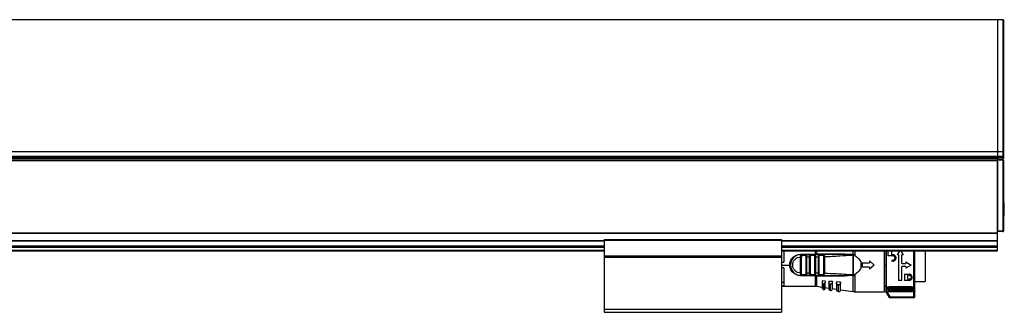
# Model space of a CAD drawing. Header units: millimetres. Extents: x -791 to 2460, y 405 to 804.
# Tile 14 of 14: x 2127 to 2460, y 570 to 669. Entities that reach past the tile are written whole.
import ezdxf

# ---------------------------------------------------------------- set-up
doc = ezdxf.new("R2010")
doc.units = ezdxf.units.MM

# ---------------------------------------------------------------- blocks, each defined once
blk = doc.blocks.new('Drawing View6')
at = {"color": 7, "linetype": 'Continuous', "lineweight": 25}
for p, q in [((37.45, 90.76), (-558.55, 90.76)), ((39.25, 90.76), (37.45, 90.76)), ((37.45, 90.76), (37.45, 46.34)), ((37.45, 90.76), (37.45, 46.34)), ((39.25, 90.76), (39.25, 46.34)), ((39.45, 90.56), (39.45, 46.49)), ((-558.55, 46.34), (37.45, 46.34)), ((-558.55, 44.78), (37.45, 44.78)), ((-558.55, 44.26), (37.45, 44.26)), ((37.45, 43.76), (-558.55, 43.76)), ((37.45, 46.34), (39.25, 46.34)), ((37.45, 46.34), (37.45, 44.78)), ((37.45, 46.34), (37.45, 44.78)), ((37.45, 44.78), (39.25, 44.78)), ((37.45, 44.78), (37.45, 44.26)), ((37.45, 44.26), (39.25, 44.26)), ((37.45, 44.26), (37.45, 43.84)), ((37.45, 44.26), (37.45, 44.26)), ((37.45, 44.26), (37.45, 43.76)), ((37.45, 43.76), (39.25, 43.76)), ((37.45, 43.51), (37.45, 43.76)), ((39.25, 43.56), (37.45, 43.56)), ((37.45, 43.36), (37.45, 43.51)), ((39.25, 43.36), (37.45, 43.36)), ((37.45, 43.36), (37.45, 19.46)), ((39.25, 46.34), (39.25, 44.78)), ((39.45, 44.78), (39.25, 44.78)), ((39.25, 44.78), (39.25, 44.26)), ((39.25, 44.26), (39.25, 43.76)), ((39.45, 44.26), (39.25, 44.26)), ((39.25, 43.56), (39.25, 43.36)), ((39.45, 43.36), (39.25, 43.36)), ((39.25, 43.36), (39.25, 19.46)), ((39.45, 46.49), (39.45, 44.78)), ((39.45, 44.78), (39.45, 44.26)), ((39.45, 44.26), (39.45, 43.96)), ((39.45, 43.36), (39.45, 19.46)), ((-558.55, 43.26), (37.45, 43.26)), ((37.45, 18.84), (37.45, 43.26)), ((39.7, 29.14), (39.45, 29.14)), ((39.7, 24.64), (39.7, 29.14)), ((39.45, 24.64), (39.7, 24.64)), ((-558.55, 18.84), (37.45, 18.84)), ((-558.55, 18.7), (37.45, 18.7)), ((39.25, 19.46), (37.45, 19.46)), ((39.25, 19.26), (37.45, 19.26)), ((37.45, 18.7), (37.45, 18.84)), ((37.45, 16.32), (37.45, 18.7)), ((39.45, 19.46), (39.25, 19.46)), ((39.25, 19.46), (39.25, 19.26)), ((-425.55, 16.32), (-95.55, 16.32)), ((-425.55, 16.17), (-95.55, 16.17)), ((-425.55, 14.46), (-95.55, 14.46)), ((-425.55, 14.26), (-95.55, 14.26)), ((-425.55, 14.06), (-95.55, 14.06)), ((-95.55, 16.57), (-95.55, 16.37)), ((-95.55, 16.57), (-35.55, 16.57)), ((-95.55, 16.37), (-95.55, 11.06)), ((-95.55, 16.37), (-35.55, 16.37)), ((-35.55, 16.57), (-35.55, 16.37)), ((-35.55, 16.37), (-35.55, 11.06)), ((-35.55, 16.32), (37.45, 16.32)), ((-35.55, 16.17), (37.45, 16.17)), ((-35.55, 14.46), (37.45, 14.46)), ((-35.55, 14.26), (37.45, 14.26)), ((-35.55, 14.06), (37.45, 14.06)), ((37.45, 16.17), (37.45, 16.32)), ((37.45, 14.46), (37.45, 16.17)), ((37.45, 14.26), (37.45, 14.46)), ((37.45, 14.06), (37.45, 14.26)), ((37.45, 12.96), (37.45, 14.06)), ((-425.55, 12.96), (-95.55, 12.96)), ((-425.55, 12.76), (-95.55, 12.76)), ((-95.55, 11.06), (-35.55, 11.06)), ((-95.55, 11.06), (-95.55, 10.86)), ((-95.55, 10.86), (-35.55, 10.86)), ((-95.55, 10.86), (-95.55, 10.66)), ((-95.55, 10.66), (-35.55, 10.66)), ((-95.55, 10.66), (-95.55, -6.94)), ((-35.55, 12.96), (37.45, 12.96)), ((-35.55, 12.76), (37.45, 12.76)), ((-35.55, 11.06), (-35.55, 10.86)), ((-35.55, 10.86), (-35.55, 10.66)), ((-35.55, 10.66), (-35.55, -6.94)), ((-34.82, 12.76), (-34.82, 9.01)), ((-29.13, 10.71), (-29.12, 10.93)), ((-29.13, 5.31), (-29.13, 10.71)), ((-29.12, 11.61), (-24.15, 11.61)), ((-29.12, 11.51), (-28.8, 11.51)), ((-28.9, 11.49), (-28.8, 11.51)), ((-28.73, 11.49), (-28.86, 11.5)), ((-28.84, 5.31), (-28.84, 10.71)), ((-27.43, 11.51), (-28.8, 11.51)), ((-27.63, 11.21), (-28.61, 11.21)), ((-27.43, 11.51), (-27.35, 11.48)), ((-27.43, 11.51), (-25.83, 11.51)), ((-27.4, 10.72), (-27.4, 5.3)), ((-27.12, 10.72), (-26.13, 10.73)), ((-27.12, 10.72), (-27.12, 5.3)), ((-26.13, 5.29), (-26.13, 10.73)), ((-25.84, 5.29), (-25.84, 10.73)), ((-25.83, 11.51), (-25.76, 11.49)), ((-24.39, 11.51), (-25.83, 11.51)), ((-24.6, 11.21), (-25.63, 11.21)), ((-24.39, 11.51), (-24.47, 11.49)), ((-24.12, 10.77), (-24.4, 10.77)), ((-24.4, 10.77), (-24.4, 5.26)), ((-24.39, 11.51), (-24.31, 11.48)), ((-24.15, 11.61), (-24.15, 12.76)), ((-24.12, 10.77), (-24.12, 5.26)), ((-23.73, 12.76), (-23.73, 11.61)), ((-14.06, 11.63), (-23.73, 11.61)), ((-23.13, 5.23), (-23.13, 10.79)), ((-22.89, 11.51), (-22.81, 11.49)), ((-21.31, 11.51), (-22.89, 11.51)), ((-22.84, 5.23), (-22.84, 10.79)), ((-21.54, 11.21), (-22.67, 11.21)), ((-21.4, 10.85), (-21.4, 5.17)), ((-21.12, 10.85), (-21.12, 5.17)), ((-11.52, 11.51), (-13.43, 11.51)), ((-11.6, 11.42), (-11.83, 11.37)), ((-11.6, 11.42), (-11.37, 11.5)), ((-11.38, 10.82), (-11.37, 11.5)), ((-11.38, 9.88), (-11.38, 10.82)), ((-11.37, 11.5), (-11.37, 12.76)), ((-11.32, 4.52), (-11.31, 11.5)), ((-10.8, 12.76), (-10.8, 11.25)), ((-0.82, -0.99), (-0.82, 12.76)), ((-0.37, 12.76), (-0.37, -0.94)), ((-0.27, 12.76), (-0.27, -1.06)), ((0.38, 12.76), (0.38, 11.12)), ((2.04, 11.12), (0.38, 11.12)), ((1.73, 11.48), (1.73, 12.76)), ((1.73, 11.48), (2.04, 11.48)), ((4.22, 12.66), (3.49, 11.39)), ((3.98, 11.39), (3.49, 11.39)), ((3.98, 11.39), (3.98, 2.83)), ((4.28, 12.76), (4.22, 12.66)), ((4.77, 12.76), (4.82, 12.66)), ((4.82, 12.66), (5.56, 11.39)), ((5.56, 11.39), (5.06, 11.39)), ((5.06, 8.55), (5.06, 11.39)), ((9.15, 12.56), (9.15, 12.76)), ((9.45, -0.76), (9.45, 12.76)), ((12.98, 12.76), (12.98, 2.46)), ((37.45, 12.76), (37.45, 12.96)), ((-35.55, 9.01), (-34.82, 9.01)), ((-35.55, 8.01), (-32.82, 8.01)), ((-34.82, 7.01), (-35.55, 7.01)), ((-34.82, 7.01), (-34.82, 0.93)), ((-11.39, 4.53), (-11.38, 9.88)), ((-8.82, 9.15), (-8.82, 6.87)), ((-8.32, 8.76), (-8.32, 7.26)), ((-8.32, 8.76), (-5.82, 8.76)), ((-5.82, 7.26), (-8.32, 7.26)), ((-5.82, 9.46), (-5.82, 8.76)), ((-5.82, 9.46), (-4.32, 8.01)), ((-4.32, 8.01), (-5.82, 6.56)), ((-5.82, 7.26), (-5.82, 6.56)), ((-0.82, 8.09), (-0.37, 8.09)), ((1.73, 9.68), (1.73, 9.32)), ((1.73, 9.68), (2.04, 9.68)), ((2.04, 9.32), (1.73, 9.32)), ((5.06, 8.55), (6.41, 8.55)), ((6.41, 7.47), (5.06, 7.47)), ((5.06, 2.83), (5.06, 7.47)), ((6.41, 9.05), (6.41, 8.55)), ((6.41, 9.05), (8.21, 8.01)), ((8.21, 8.01), (6.41, 6.98)), ((6.41, 7.47), (6.41, 6.98)), ((-29.12, 5.09), (-29.13, 5.31)), ((-28.8, 4.51), (-29.12, 4.51)), ((-28.9, 4.54), (-28.8, 4.51)), ((-28.86, 4.53), (-28.73, 4.53)), ((-28.8, 4.51), (-27.43, 4.51)), ((-28.61, 4.81), (-27.63, 4.81)), ((-25.83, 4.51), (-27.43, 4.51)), ((-26.13, 5.29), (-27.12, 5.3)), ((-25.83, 4.51), (-25.92, 4.54)), ((-25.83, 4.51), (-25.76, 4.53)), ((-25.83, 4.51), (-24.39, 4.51)), ((-25.63, 4.81), (-24.6, 4.81)), ((-24.12, 5.26), (-24.4, 5.26)), ((-24.15, 4.51), (-24.15, 4.41)), ((-24.15, 0.86), (-24.15, 4.41)), ((-23.73, 4.41), (-14.06, 4.39)), ((-23.73, 4.41), (-23.73, 0.83)), ((-22.89, 4.51), (-22.96, 4.54)), ((-22.81, 4.53), (-22.89, 4.51)), ((-22.89, 4.51), (-21.31, 4.51)), ((-22.67, 4.81), (-21.54, 4.81)), ((-21.31, 4.51), (-21.39, 4.53)), ((-11.6, 4.6), (-11.39, 4.53)), ((-11.37, 4.52), (-11.39, 4.53)), ((-11.37, -0.95), (-11.37, 4.52)), ((-11.32, 4.52), (-10.8, 4.77)), ((-10.8, 4.77), (-10.8, -0.99)), ((5.96, 4.9), (7.54, 4.9)), ((5.96, 4.9), (5.96, 2.83)), ((7.54, 4.54), (7.04, 4.54)), ((7.04, 3.19), (7.04, 4.54)), ((-34.82, 2.1), (-35.55, 2.1)), ((-35.55, 0.93), (-34.82, 0.93)), ((-35.55, 0.86), (-24.15, 0.86)), ((-23.73, 0.83), (-21.82, 0.56)), ((-20.82, 2.58), (-21.82, 2.65)), ((-21.82, 2.65), (-21.82, 2.16)), ((-21.82, 2.16), (-21.82, 0.2)), ((-21.48, 1.68), (-21.48, -0.2)), ((-21.28, -0.23), (-21.28, 1.66)), ((-20.82, 2.58), (-20.82, 2.24)), ((-20.82, 0.17), (-20.82, 2.24)), ((-20.82, 0.41), (-19.62, 0.24)), ((-18.42, 2.41), (-19.62, 2.49)), ((-19.62, 2.49), (-19.62, 2.11)), ((-19.62, 2.11), (-19.62, -0.03)), ((-19.19, 1.5), (-19.19, -0.53)), ((-18.92, 1.49), (-18.99, 1.49)), ((-18.99, -0.56), (-18.99, 1.49)), ((-18.42, 2.41), (-18.42, 2.22)), ((-18.42, -0.06), (-18.42, 2.22)), ((-18.42, 0.07), (-17.02, -0.13)), ((-15.62, 2.21), (-17.02, 2.31)), ((-17.02, 2.31), (-17.02, 2.04)), ((-17.02, 2.04), (-17.02, -0.32)), ((-16.51, 1.3), (-16.51, -0.92)), ((-16.22, 1.28), (-16.31, 1.28)), ((-16.31, -0.94), (-16.31, 1.28)), ((-15.62, 2.21), (-15.62, 2.19)), ((-15.62, -0.35), (-15.62, 2.19)), ((-0.82, 0.86), (-0.37, 0.86)), ((0, 0.25), (0, 0)), ((8.35, 0.67), (0.75, 0.67)), ((0.75, 0.67), (0.75, 0.4)), ((0.75, 0.4), (8.35, 0.4)), ((0.75, 0.13), (8.35, 0.13)), ((5.06, 2.83), (3.98, 2.83)), ((7.54, 2.83), (5.96, 2.83)), ((7.04, 3.19), (7.54, 3.19)), ((8.35, 0.4), (8.35, 0.67)), ((9.1, 0), (9.1, 0.25)), ((9.45, 2.46), (12.98, 2.46)), ((-21.48, -0.2), (-21.28, -0.23)), ((-19.19, -0.53), (-18.99, -0.56)), ((-16.51, -0.92), (-16.31, -0.94)), ((-15.62, -0.34), (-11.37, -0.95)), ((-10.8, -0.99), (-0.82, -0.99)), ((0.9, -2.9), (-0.37, -0.94)), ((-0.27, -1.06), (0.92, -2.9)), ((9.15, -1.03), (0.07, -1.03)), ((1.17, -2.73), (0.07, -1.03)), ((8.35, -0.45), (0.75, -0.45)), ((0.75, -0.48), (8.35, -0.48)), ((1.17, -2.73), (9.15, -2.73)), ((9.15, -3.03), (1.17, -3.03)), ((9.15, -2.73), (9.15, -1.03)), ((9.45, -2.73), (9.45, -0.76)), ((-95.55, -6.94), (-35.55, -6.94)), ((-95.55, -6.94), (-95.55, -7.94)), ((-95.55, -7.94), (-35.55, -7.94)), ((-35.55, -6.94), (-35.55, -7.94))]:
    blk.add_line(p, q, dxfattribs=at)
at = {"color": 7, "linetype": 'Continuous', "lineweight": 25, "flags": 128}
for points in [[(-27.43, 11.51), (-27.47, 11.51), (-27.51, 11.49), (-27.54, 11.46), (-27.57, 11.42), (-27.6, 11.38), (-27.62, 11.33), (-27.63, 11.27), (-27.63, 11.21)], [(-24.15, 4.41), (-26.94, 4.41), (-29.12, 4.41)], [(-27.43, 4.51), (-27.47, 4.52), (-27.51, 4.53), (-27.54, 4.56), (-27.57, 4.6), (-27.6, 4.64), (-27.62, 4.7), (-27.63, 4.75), (-27.63, 4.81)], [(-21.48, 1.68), (-21.37, 1.67), (-21.28, 1.66)], [(-19.19, 1.5), (-19.08, 1.49), (-18.99, 1.49)], [(-16.51, 1.3), (-16.39, 1.29), (-16.31, 1.28)], [(0.92, -2.9), (0.91, -2.9), (0.91, -2.9), (0.91, -2.9), (0.91, -2.9), (0.9, -2.9), (0.9, -2.9), (0.9, -2.9), (0.9, -2.9)], [(1.15, -3.03), (1.15, -3.03), (1.15, -3.03), (1.16, -3.03), (1.16, -3.03), (1.16, -3.03), (1.16, -3.03), (1.16, -3.03), (1.17, -3.03)], [(1.17, -2.73), (1.17, -2.79), (1.17, -2.85), (1.17, -2.9), (1.17, -2.95), (1.17, -2.98), (1.17, -3.01), (1.17, -3.03), (1.17, -3.03)], [(9.15, -3.03), (9.15, -3.03), (9.15, -3.01), (9.15, -2.98), (9.15, -2.95), (9.15, -2.9), (9.15, -2.85), (9.15, -2.79), (9.15, -2.73)], [(9.15, -2.73), (9.21, -2.73), (9.26, -2.73), (9.32, -2.73), (9.36, -2.73), (9.4, -2.73), (9.43, -2.73), (9.44, -2.73), (9.45, -2.73)]]:
    blk.add_lwpolyline(points, dxfattribs=at)
at = {"color": 7, "linetype": 'Continuous', "lineweight": 25}
for centre, radius, start, end in [((39.25, 90.56), 0.2, 0, 90), ((39.27, 46.52), 0.182, 263.7467, 351.9403), ((39.25, 43.96), 0.2, 270, 0), ((39.25, 43.36), 0.2, 0, 90), ((39.25, 19.46), 0.2, 270, 0), ((-29.12, 8.01), 3.5, 90, 270.0008), ((-24.33, 11.25), 0.267, 101.8315, 188.2444), ((-184.76, 11.59), 160.61, 359.9707, 0.0061), ((-23.87, 11.6), 0.142, 322.5782, 5.7895), ((-21.27, 11.24), 0.273, 98.1945, 186.333), ((-24.33, 4.77), 0.267, 171.7558, 258.1683), ((-23.87, 4.42), 0.142, 354.2132, 37.4383), ((-24.15, -2.14), 3, 81.8101, 90), ((-21.42, 0.2), 0.4, 180, 261.8101), ((-21.22, 0.17), 0.4, 261.8101, 0), ((-19.12, -0.03), 0.5, 180, 261.8101), ((-18.92, -0.06), 0.5, 261.8101, 0), ((-16.42, -0.32), 0.6, 180, 261.8101), ((-16.22, -0.35), 0.6, 261.8101, 0), ((-10.8, 3.01), 4, 261.8101, 270), ((1.15, -2.73), 0.3, 212.9782, 269.9999), ((1.17, -2.73), 0.3, 212.9133, 269.9915), ((9.15, -2.73), 0.3, 270, 0)]:
    blk.add_arc(centre, radius, start, end, dxfattribs=at)
for points, knots in [([(-32.82, 8.01), (-32.81, 8.21), (-32.8, 8.65), (-32.6, 9.3), (-32.27, 9.95), (-31.8, 10.53), (-31.23, 11), (-30.55, 11.35), (-29.84, 11.57), (-29.35, 11.6), (-29.12, 11.61)], [0, 0, 0, 0, 0.101334, 0.22608, 0.35202, 0.481622, 0.616026, 0.747758, 0.882578, 1, 1, 1, 1]), ([(-29.13, 5.31), (-29.48, 5.35), (-30.19, 5.44), (-31.08, 6.06), (-31.68, 6.95), (-31.89, 8.01), (-31.68, 9.07), (-31.08, 9.96), (-30.19, 10.59), (-29.48, 10.67), (-29.13, 10.71)], [0, 0, 0, 0, 0.124999, 0.249999, 0.374999, 0.499999, 0.624999, 0.749999, 0.874999, 1, 1, 1, 1]), ([(-29.12, 10.93), (-29.12, 11.01), (-29.12, 11.17), (-29.12, 11.36), (-29.12, 11.49), (-29.12, 11.5), (-29.12, 11.51)], [0, 0, 0, 0, 0.25, 0.5, 0.75, 1, 1, 1, 1]), ([(-29.12, 10.93), (-29.11, 11.01), (-29.1, 11.18), (-29.04, 11.37), (-28.98, 11.47), (-28.92, 11.48), (-28.9, 11.49)], [0, 0, 0, 0, 0.30834, 0.598648, 0.893132, 1, 1, 1, 1]), ([(-28.72, 11.49), (-28.77, 11.5), (-28.84, 11.51), (-28.89, 11.49), (-28.9, 11.49)], [0, 0, 0, 0, 0.815898, 1, 1, 1, 1]), ([(-28.61, 11.21), (-28.63, 11.21), (-28.67, 11.21), (-28.72, 11.18), (-28.76, 11.14), (-28.8, 11.05), (-28.83, 10.91), (-28.84, 10.78), (-28.84, 10.71)], [0, 0, 0, 0, 0.112373, 0.221659, 0.332716, 0.45018, 0.718525, 1, 1, 1, 1]), ([(-28.8, 11.51), (-28.78, 11.51), (-28.75, 11.51), (-28.73, 11.49), (-28.73, 11.49)], [0, 0, 0, 0, 0.998877, 1, 1, 1, 1]), ([(-28.73, 11.49), (-28.71, 11.47), (-28.66, 11.43), (-28.62, 11.33), (-28.61, 11.25), (-28.61, 11.21)], [0, 0, 0, 0, 0.333083, 0.666542, 1, 1, 1, 1]), ([(-27.63, 11.21), (-27.61, 11.21), (-27.58, 11.21), (-27.53, 11.18), (-27.49, 11.14), (-27.46, 11.09), (-27.43, 11.01), (-27.41, 10.89), (-27.4, 10.79), (-27.4, 10.72)], [0, 0, 0, 0, 0.099354, 0.203027, 0.318716, 0.435479, 0.573947, 0.71085, 1, 1, 1, 1]), ([(-27.34, 11.49), (-27.35, 11.49), (-27.4, 11.51), (-27.46, 11.5), (-27.51, 11.49)], [0, 0, 0, 0, 0.144601, 1, 1, 1, 1]), ([(-27.35, 11.48), (-27.32, 11.48), (-27.27, 11.47), (-27.21, 11.39), (-27.16, 11.26), (-27.13, 11.09), (-27.12, 10.89), (-27.12, 10.78), (-27.12, 10.72)], [0, 0, 0, 0, 0.13529, 0.285467, 0.437441, 0.703985, 0.848171, 1, 1, 1, 1]), ([(-26.13, 10.73), (-26.13, 10.79), (-26.13, 10.91), (-26.11, 11.07), (-26.09, 11.21), (-26.05, 11.36), (-25.97, 11.49), (-25.88, 11.5), (-25.83, 11.51)], [0, 0, 0, 0, 0.14169, 0.277601, 0.408198, 0.534002, 0.772538, 1, 1, 1, 1]), ([(-25.75, 11.49), (-25.8, 11.5), (-25.86, 11.51), (-25.91, 11.49), (-25.91, 11.49)], [0, 0, 0, 0, 0.869925, 1, 1, 1, 1]), ([(-25.84, 10.73), (-25.84, 10.8), (-25.84, 10.9), (-25.82, 11.02), (-25.8, 11.09), (-25.77, 11.14), (-25.73, 11.18), (-25.69, 11.21), (-25.65, 11.21), (-25.63, 11.21)], [0, 0, 0, 0, 0.295075, 0.42459, 0.547702, 0.658791, 0.767732, 0.879838, 1, 1, 1, 1]), ([(-25.76, 11.49), (-25.75, 11.49), (-25.73, 11.48), (-25.68, 11.43), (-25.64, 11.33), (-25.63, 11.25), (-25.63, 11.21)], [0, 0, 0, 0, 0.017874, 0.345249, 0.672625, 1, 1, 1, 1]), ([(-24.6, 11.21), (-24.58, 11.21), (-24.54, 11.21), (-24.5, 11.18), (-24.47, 11.15), (-24.43, 11.08), (-24.41, 10.95), (-24.4, 10.83), (-24.4, 10.77)], [0, 0, 0, 0, 0.122775, 0.23746, 0.349096, 0.463129, 0.713858, 1, 1, 1, 1]), ([(-24.31, 11.49), (-24.32, 11.49), (-24.37, 11.51), (-24.42, 11.5), (-24.47, 11.49)], [0, 0, 0, 0, 0.165001, 1, 1, 1, 1]), ([(-22.89, 11.51), (-23.17, 11.51), (-23.67, 11.51), (-24.17, 11.51), (-24.39, 11.51)], [0, 0, 0, 0, 0.559997, 1, 1, 1, 1]), ([(-24.31, 11.48), (-24.29, 11.48), (-24.25, 11.47), (-24.2, 11.4), (-24.17, 11.3), (-24.14, 11.19), (-24.12, 11.01), (-24.12, 10.86), (-24.12, 10.77)], [0, 0, 0, 0, 0.126674, 0.278477, 0.431358, 0.5752, 0.720141, 1, 1, 1, 1]), ([(-23.94, 11.61), (-23.98, 11.61), (-24.05, 11.61), (-24.12, 11.61), (-24.15, 11.61)], [0, 0, 0, 0, 0.560114, 1, 1, 1, 1]), ([(-24.12, 10.77), (-23.93, 10.77), (-23.6, 10.78), (-23.27, 10.79), (-23.13, 10.79)], [0, 0, 0, 0, 0.560004, 1, 1, 1, 1]), ([(-23.94, 11.61), (-23.9, 11.61), (-23.83, 11.61), (-23.76, 11.61), (-23.73, 11.61)], [0, 0, 0, 0, 0.560117, 1, 1, 1, 1]), ([(-14.09, 11.51), (-15.9, 11.51), (-19.12, 11.51), (-22.34, 11.51), (-23.75, 11.51)], [0, 0, 0, 0, 0.5599998, 1, 1, 1, 1]), ([(-23.13, 10.79), (-23.13, 10.84), (-23.13, 10.95), (-23.12, 11.13), (-23.1, 11.28), (-23.06, 11.4), (-23, 11.49), (-22.93, 11.5), (-22.89, 11.51)], [0, 0, 0, 0, 0.134982, 0.265146, 0.494363, 0.619351, 0.746571, 1, 1, 1, 1]), ([(-22.81, 11.49), (-22.85, 11.5), (-22.91, 11.51), (-22.96, 11.49), (-22.97, 11.49)], [0, 0, 0, 0, 0.799137, 1, 1, 1, 1]), ([(-22.81, 11.49), (-22.85, 11.5), (-22.91, 11.51), (-22.96, 11.49), (-22.96, 11.49)], [0, 0, 0, 0, 0.800865, 1, 1, 1, 1]), ([(-22.84, 10.79), (-22.84, 10.85), (-22.84, 10.94), (-22.82, 11.04), (-22.81, 11.1), (-22.78, 11.15), (-22.75, 11.18), (-22.72, 11.2), (-22.69, 11.21), (-22.67, 11.21)], [0, 0, 0, 0, 0.295894, 0.424155, 0.544762, 0.659263, 0.774158, 0.885451, 1, 1, 1, 1]), ([(-22.81, 11.49), (-22.81, 11.49), (-22.78, 11.48), (-22.73, 11.43), (-22.68, 11.33), (-22.67, 11.25), (-22.67, 11.21)], [0, 0, 0, 0, 0.014868, 0.343245, 0.671623, 1, 1, 1, 1]), ([(-21.54, 11.21), (-21.53, 11.21), (-21.51, 11.21), (-21.48, 11.19), (-21.45, 11.16), (-21.43, 11.1), (-21.41, 11), (-21.4, 10.9), (-21.4, 10.85)], [0, 0, 0, 0, 0.110259, 0.218199, 0.329076, 0.447757, 0.716355, 1, 1, 1, 1]), ([(-21.25, 11.49), (-21.26, 11.49), (-21.31, 11.51), (-21.36, 11.5), (-21.4, 11.49)], [0, 0, 0, 0, 0.228551, 1, 1, 1, 1]), ([(-21.31, 11.51), (-21.27, 11.5), (-21.2, 11.48), (-21.15, 11.34), (-21.13, 11.16), (-21.12, 11), (-21.12, 10.9), (-21.12, 10.85)], [0, 0, 0, 0, 0.263008, 0.508221, 0.728332, 0.860029, 1, 1, 1, 1]), ([(-14.09, 11.51), (-15.44, 11.51), (-17.84, 11.51), (-20.25, 11.51), (-21.31, 11.51)], [0, 0, 0, 0, 0.559932, 1, 1, 1, 1]), ([(-21.25, 11.49), (-21.26, 11.49), (-21.27, 11.5), (-21.28, 11.5), (-21.28, 11.5)], [0, 0, 0, 0, 0.934863, 1, 1, 1, 1]), ([(-21.12, 10.85), (-19.38, 10.92), (-16.28, 11.05), (-13.19, 11.28), (-11.83, 11.37)], [0, 0, 0, 0, 0.560093, 1, 1, 1, 1]), ([(-14.09, 11.51), (-14.09, 11.51), (-14.08, 11.52), (-14.07, 11.54), (-14.07, 11.58), (-14.06, 11.61), (-14.06, 11.63)], [0, 0, 0, 0, 0.244853, 0.499998, 0.755144, 1, 1, 1, 1]), ([(-11.83, 11.37), (-11.77, 11.4), (-11.7, 11.42), (-11.63, 11.45), (-11.61, 11.45), (-11.61, 11.45), (-11.61, 11.45), (-11.61, 11.46), (-11.61, 11.46), (-11.61, 11.46), (-11.61, 11.46), (-11.61, 11.46), (-11.61, 11.46), (-11.64, 11.47), (-11.69, 11.47), (-12.05, 11.49), (-12.85, 11.5), (-13.62, 11.51), (-14.09, 11.51)], [0, 0, 0, 0, 0.072157, 0.081596, 0.08493, 0.086841, 0.087467, 0.087719, 0.087949, 0.088176, 0.088418, 0.089009, 0.090829, 0.093648, 0.115525, 0.154698, 0.480346, 1, 1, 1, 1]), ([(-14.06, 11.63), (-13.43, 11.62), (-12.64, 11.62), (-11.83, 11.55), (-11.66, 11.49), (-11.62, 11.47), (-11.6, 11.45), (-11.6, 11.44), (-11.6, 11.44), (-11.6, 11.43), (-11.6, 11.42), (-11.6, 11.42)], [0, 0, 0, 0, 0.754394, 0.934167, 0.959291, 0.977139, 0.983758, 0.989302, 0.991883, 0.994463, 1, 1, 1, 1]), ([(-11.31, 11.5), (-11.32, 11.5), (-11.34, 11.51), (-11.36, 11.5), (-11.37, 11.5)], [0, 0, 0, 0, 0.499251, 1, 1, 1, 1]), ([(-10.8, 11.25), (-10.89, 11.31), (-11.06, 11.41), (-11.24, 11.47), (-11.31, 11.5)], [0, 0, 0, 0, 0.580293, 1, 1, 1, 1]), ([(-10.8, 11.25), (-10.4, 10.96), (-9.61, 10.4), (-9.08, 9.56), (-8.82, 9.15)], [0, 0, 0, 0, 0.503572, 1, 1, 1, 1]), ([(2.04, 9.32), (2.18, 9.33), (2.46, 9.36), (2.82, 9.61), (3.06, 9.96), (3.15, 10.38), (3.07, 10.81), (2.87, 11.12), (2.64, 11.3), (2.45, 11.4), (2.25, 11.46), (2.11, 11.47), (2.04, 11.48)], [0, 0, 0, 0, 0.121448, 0.244354, 0.365558, 0.490812, 0.619933, 0.749513, 0.814767, 0.878969, 0.93978, 1, 1, 1, 1]), ([(2.04, 9.68), (2.13, 9.69), (2.31, 9.71), (2.55, 9.86), (2.68, 10.05), (2.75, 10.23), (2.76, 10.36), (2.76, 10.51), (2.72, 10.66), (2.64, 10.8), (2.54, 10.92), (2.43, 11.01), (2.27, 11.09), (2.13, 11.11), (2.04, 11.12)], [0, 0, 0, 0, 0.1183603, 0.2362601, 0.3558014, 0.4209891, 0.489679, 0.5345885, 0.622748, 0.6959858, 0.7557941, 0.8218531, 0.8845413, 1, 1, 1, 1]), ([(-29.12, 4.41), (-29.33, 4.42), (-29.78, 4.44), (-30.46, 4.64), (-31.15, 4.97), (-31.75, 5.44), (-32.23, 6.01), (-32.57, 6.66), (-32.79, 7.34), (-32.81, 7.79), (-32.82, 8.01)], [0, 0, 0, 0, 0.105936, 0.231331, 0.368324, 0.504104, 0.63501, 0.76596, 0.888015, 1, 1, 1, 1]), ([(-8.82, 6.87), (-9.08, 6.46), (-9.61, 5.62), (-10.4, 5.06), (-10.8, 4.77)], [0, 0, 0, 0, 0.496428, 1, 1, 1, 1]), ([(-29.12, 5.09), (-29.12, 5.01), (-29.1, 4.85), (-29.04, 4.66), (-28.99, 4.55), (-28.92, 4.54), (-28.9, 4.54)], [0, 0, 0, 0, 0.293342, 0.58738, 0.895243, 1, 1, 1, 1]), ([(-28.9, 4.53), (-28.89, 4.53), (-28.84, 4.52), (-28.77, 4.53), (-28.72, 4.53)], [0, 0, 0, 0, 0.192539, 1, 1, 1, 1]), ([(-28.61, 4.81), (-28.63, 4.81), (-28.66, 4.81), (-28.71, 4.84), (-28.75, 4.88), (-28.79, 4.94), (-28.81, 5.01), (-28.84, 5.14), (-28.84, 5.24), (-28.84, 5.31)], [0, 0, 0, 0, 0.099989, 0.203683, 0.318888, 0.435526, 0.573947, 0.710846, 1, 1, 1, 1]), ([(-28.8, 4.51), (-28.78, 4.51), (-28.75, 4.51), (-28.73, 4.53), (-28.73, 4.53)], [0, 0, 0, 0, 0.999605, 1, 1, 1, 1]), ([(-28.73, 4.53), (-28.71, 4.55), (-28.66, 4.59), (-28.62, 4.69), (-28.61, 4.77), (-28.61, 4.81)], [0, 0, 0, 0, 0.333245, 0.666623, 1, 1, 1, 1]), ([(-27.4, 5.3), (-27.4, 5.24), (-27.41, 5.1), (-27.44, 4.96), (-27.49, 4.88), (-27.53, 4.84), (-27.58, 4.82), (-27.61, 4.81), (-27.63, 4.81)], [0, 0, 0, 0, 0.278321, 0.558898, 0.680363, 0.796838, 0.899765, 1, 1, 1, 1]), ([(-27.51, 4.53), (-27.46, 4.53), (-27.4, 4.52), (-27.35, 4.53), (-27.34, 4.53)], [0, 0, 0, 0, 0.856976, 1, 1, 1, 1]), ([(-27.12, 5.3), (-27.12, 5.24), (-27.12, 5.12), (-27.14, 4.95), (-27.16, 4.8), (-27.21, 4.65), (-27.28, 4.53), (-27.38, 4.52), (-27.43, 4.51)], [0, 0, 0, 0, 0.145822, 0.284615, 0.416852, 0.543081, 0.779024, 1, 1, 1, 1]), ([(-25.92, 4.54), (-25.94, 4.55), (-25.99, 4.56), (-26.04, 4.63), (-26.07, 4.72), (-26.1, 4.84), (-26.12, 4.97), (-26.13, 5.13), (-26.13, 5.24), (-26.13, 5.29)], [0, 0, 0, 0, 0.132591, 0.269055, 0.418401, 0.557289, 0.700241, 0.847683, 1, 1, 1, 1]), ([(-25.92, 4.53), (-25.91, 4.53), (-25.86, 4.52), (-25.8, 4.53), (-25.75, 4.53)], [0, 0, 0, 0, 0.160505, 1, 1, 1, 1]), ([(-25.63, 4.81), (-25.65, 4.81), (-25.69, 4.82), (-25.74, 4.84), (-25.77, 4.88), (-25.81, 4.96), (-25.84, 5.1), (-25.84, 5.23), (-25.84, 5.29)], [0, 0, 0, 0, 0.123295, 0.238521, 0.351471, 0.468274, 0.725917, 1, 1, 1, 1]), ([(-25.76, 4.53), (-25.75, 4.53), (-25.73, 4.54), (-25.68, 4.6), (-25.64, 4.69), (-25.63, 4.77), (-25.63, 4.81)], [0, 0, 0, 0, 0.0178738, 0.3452492, 0.6726246, 1, 1, 1, 1]), ([(-24.4, 5.26), (-24.4, 5.19), (-24.41, 5.1), (-24.42, 4.99), (-24.44, 4.93), (-24.47, 4.87), (-24.5, 4.84), (-24.54, 4.82), (-24.58, 4.81), (-24.6, 4.81)], [0, 0, 0, 0, 0.291769, 0.420361, 0.543013, 0.654961, 0.764917, 0.878281, 1, 1, 1, 1]), ([(-24.47, 4.53), (-24.42, 4.53), (-24.37, 4.52), (-24.32, 4.53), (-24.31, 4.53)], [0, 0, 0, 0, 0.834314, 1, 1, 1, 1]), ([(-24.12, 5.26), (-24.12, 5.2), (-24.12, 5.1), (-24.13, 4.96), (-24.14, 4.83), (-24.17, 4.72), (-24.2, 4.62), (-24.27, 4.53), (-24.34, 4.52), (-24.39, 4.51)], [0, 0, 0, 0, 0.131604, 0.2459, 0.368935, 0.491121, 0.620842, 0.749529, 1, 1, 1, 1]), ([(-24.39, 4.51), (-24.11, 4.51), (-23.61, 4.51), (-23.11, 4.51), (-22.89, 4.51)], [0, 0, 0, 0, 0.560006, 1, 1, 1, 1]), ([(-24.15, 4.41), (-24.11, 4.41), (-24.04, 4.41), (-23.97, 4.41), (-23.94, 4.41)], [0, 0, 0, 0, 0.559814, 1, 1, 1, 1]), ([(-23.13, 5.23), (-23.31, 5.24), (-23.64, 5.25), (-23.97, 5.25), (-24.12, 5.26)], [0, 0, 0, 0, 0.559996, 1, 1, 1, 1]), ([(-23.73, 4.41), (-23.77, 4.41), (-23.84, 4.41), (-23.91, 4.41), (-23.94, 4.41)], [0, 0, 0, 0, 0.559652, 1, 1, 1, 1]), ([(-22.96, 4.54), (-22.98, 4.55), (-23.02, 4.56), (-23.05, 4.62), (-23.09, 4.74), (-23.12, 4.9), (-23.13, 5.08), (-23.13, 5.18), (-23.13, 5.23)], [0, 0, 0, 0, 0.111591, 0.262169, 0.413459, 0.697556, 0.848548, 1, 1, 1, 1]), ([(-22.96, 4.53), (-22.96, 4.53), (-22.91, 4.52), (-22.85, 4.53), (-22.81, 4.53)], [0, 0, 0, 0, 0.199488, 1, 1, 1, 1]), ([(-22.67, 4.81), (-22.69, 4.81), (-22.73, 4.82), (-22.78, 4.86), (-22.82, 4.95), (-22.84, 5.08), (-22.84, 5.18), (-22.84, 5.23)], [0, 0, 0, 0, 0.147109, 0.304586, 0.487818, 0.738005, 1, 1, 1, 1]), ([(-22.67, 4.81), (-22.67, 4.77), (-22.68, 4.69), (-22.73, 4.6), (-22.78, 4.54), (-22.81, 4.53), (-22.81, 4.53)], [0, 0, 0, 0, 0.327628, 0.655256, 0.982884, 1, 1, 1, 1]), ([(-21.4, 5.17), (-21.4, 5.12), (-21.41, 5.01), (-21.43, 4.89), (-21.48, 4.82), (-21.52, 4.81), (-21.54, 4.81)], [0, 0, 0, 0, 0.306116, 0.590246, 0.796606, 1, 1, 1, 1]), ([(-21.39, 4.53), (-21.39, 4.53), (-21.43, 4.54), (-21.48, 4.6), (-21.53, 4.69), (-21.54, 4.77), (-21.54, 4.81)], [0, 0, 0, 0, 0.01734, 0.344893, 0.672447, 1, 1, 1, 1]), ([(-21.4, 4.53), (-21.36, 4.53), (-21.31, 4.52), (-21.26, 4.53), (-21.25, 4.53)], [0, 0, 0, 0, 0.795058, 1, 1, 1, 1]), ([(-21.31, 4.51), (-21.27, 4.52), (-21.22, 4.53), (-21.18, 4.62), (-21.15, 4.72), (-21.13, 4.85), (-21.12, 5.01), (-21.12, 5.11), (-21.12, 5.17)], [0, 0, 0, 0, 0.258167, 0.388446, 0.517746, 0.704301, 0.838742, 1, 1, 1, 1]), ([(-21.31, 4.51), (-19.96, 4.51), (-17.55, 4.51), (-15.15, 4.51), (-14.09, 4.51)], [0, 0, 0, 0, 0.560066, 1, 1, 1, 1]), ([(-11.83, 4.65), (-13.56, 4.77), (-16.66, 4.99), (-19.75, 5.11), (-21.12, 5.17)], [0, 0, 0, 0, 0.5599054, 1, 1, 1, 1]), ([(-11.66, 4.57), (-12.06, 4.55), (-12.87, 4.51), (-13.68, 4.51), (-14.09, 4.51)], [0, 0, 0, 0, 0.496967, 1, 1, 1, 1]), ([(-14.09, 4.51), (-14.09, 4.51), (-14.08, 4.51), (-14.07, 4.48), (-14.07, 4.44), (-14.06, 4.41), (-14.06, 4.39)], [0, 0, 0, 0, 0.274957, 0.561276, 0.785094, 1, 1, 1, 1]), ([(-14.09, 4.51), (-13.98, 4.51), (-13.78, 4.51), (-13.59, 4.51), (-13.51, 4.51)], [0, 0, 0, 0, 0.577417, 1, 1, 1, 1]), ([(-13.76, 4.51), (-13.82, 4.51), (-13.92, 4.51), (-14.03, 4.51), (-14.08, 4.5)], [0, 0, 0, 0, 0.499654, 1, 1, 1, 1]), ([(-11.6, 4.6), (-11.6, 4.6), (-11.6, 4.6), (-11.6, 4.59), (-11.6, 4.58), (-11.6, 4.57), (-11.62, 4.56), (-11.66, 4.52), (-11.77, 4.49), (-11.92, 4.47), (-12.03, 4.46), (-12.08, 4.45), (-12.09, 4.45), (-12.09, 4.45), (-12.09, 4.45), (-12.09, 4.45), (-12.09, 4.45), (-12.1, 4.45), (-12.32, 4.43), (-12.97, 4.4), (-13.63, 4.4), (-14.06, 4.39)], [0, 0, 0, 0, 0.003479, 0.006825, 0.010211, 0.013806, 0.022132, 0.032591, 0.082513, 0.16371, 0.205063, 0.216707, 0.219781, 0.220037, 0.220154, 0.220168, 0.220175, 0.220184, 0.226777, 0.484493, 1, 1, 1, 1]), ([(-11.83, 4.65), (-11.83, 4.65), (-11.83, 4.65), (-11.83, 4.65), (-11.83, 4.65), (-11.82, 4.65), (-11.8, 4.64), (-11.75, 4.63), (-11.7, 4.62), (-11.68, 4.61)], [0, 0, 0, 0, 0.000332, 0.002842, 0.009727, 0.035627, 0.135958, 0.53074, 1, 1, 1, 1]), ([(-11.6, 4.6), (-11.62, 4.61), (-11.64, 4.62), (-11.67, 4.62), (-11.68, 4.62), (-11.68, 4.62), (-11.68, 4.62), (-11.68, 4.61)], [0, 0, 0, 0, 0.680771, 0.872865, 0.940715, 0.970736, 1, 1, 1, 1]), ([(-11.62, 4.59), (-11.62, 4.59), (-11.62, 4.59), (-11.63, 4.6), (-11.65, 4.61), (-11.67, 4.61), (-11.68, 4.61)], [0, 0, 0, 0, 0.070853, 0.152897, 0.362347, 1, 1, 1, 1]), ([(-11.66, 4.57), (-11.65, 4.57), (-11.64, 4.57), (-11.63, 4.58), (-11.62, 4.58), (-11.62, 4.58), (-11.62, 4.59), (-11.62, 4.59), (-11.62, 4.59), (-11.62, 4.59)], [0, 0, 0, 0, 0.600738, 0.724107, 0.829483, 0.875084, 0.916857, 0.957207, 1, 1, 1, 1]), ([(-11.37, 4.52), (-11.36, 4.52), (-11.34, 4.52), (-11.33, 4.52), (-11.32, 4.52)], [0, 0, 0, 0, 0.5006004, 1, 1, 1, 1]), ([(7.54, 2.83), (7.66, 2.84), (7.9, 2.86), (8.24, 3.07), (8.49, 3.39), (8.6, 3.81), (8.54, 4.18), (8.41, 4.44), (8.27, 4.6), (8.11, 4.73), (7.93, 4.83), (7.74, 4.89), (7.6, 4.89), (7.54, 4.9)], [0, 0, 0, 0, 0.101914, 0.214829, 0.346939, 0.490821, 0.631706, 0.697116, 0.762183, 0.823721, 0.884692, 0.942289, 1, 1, 1, 1]), ([(7.54, 4.54), (7.58, 4.53), (7.67, 4.53), (7.83, 4.48), (8.02, 4.36), (8.17, 4.15), (8.23, 3.89), (8.19, 3.61), (8.06, 3.41), (7.91, 3.29), (7.79, 3.23), (7.67, 3.19), (7.58, 3.19), (7.54, 3.19)], [0, 0, 0, 0, 0.056584, 0.113199, 0.228949, 0.352882, 0.480242, 0.616196, 0.758031, 0.82278, 0.886406, 0.943414, 1, 1, 1, 1]), ([(-21.82, 2.16), (-21.82, 2.09), (-21.81, 1.96), (-21.72, 1.8), (-21.62, 1.72), (-21.54, 1.69), (-21.5, 1.68), (-21.48, 1.68)], [0, 0, 0, 0, 0.323921, 0.5874, 0.80379, 0.90123, 1, 1, 1, 1]), ([(-21.22, 1.66), (-21.23, 1.66), (-21.25, 1.66), (-21.27, 1.66), (-21.28, 1.66)], [0, 0, 0, 0, 0.559858, 1, 1, 1, 1]), ([(-21.22, 1.66), (-21.18, 1.67), (-21.07, 1.7), (-20.94, 1.82), (-20.84, 2.01), (-20.83, 2.16), (-20.82, 2.24)], [0, 0, 0, 0, 0.184907, 0.408721, 0.685994, 1, 1, 1, 1]), ([(-19.19, 1.5), (-19.22, 1.51), (-19.27, 1.51), (-19.37, 1.56), (-19.49, 1.66), (-19.6, 1.86), (-19.61, 2.02), (-19.62, 2.11)], [0, 0, 0, 0, 0.0973457, 0.1964766, 0.4058569, 0.6697142, 1, 1, 1, 1]), ([(-18.42, 2.22), (-18.43, 2.12), (-18.45, 1.94), (-18.56, 1.7), (-18.7, 1.57), (-18.83, 1.5), (-18.89, 1.49), (-18.92, 1.49)], [0, 0, 0, 0, 0.3058344, 0.5705648, 0.8013845, 0.9041312, 1, 1, 1, 1]), ([(-16.51, 1.3), (-16.54, 1.3), (-16.6, 1.31), (-16.72, 1.36), (-16.87, 1.49), (-17, 1.73), (-17.01, 1.93), (-17.02, 2.04)], [0, 0, 0, 0, 0.095969, 0.193666, 0.400239, 0.664134, 1, 1, 1, 1]), ([(-15.62, 2.19), (-15.63, 2.06), (-15.65, 1.82), (-15.81, 1.53), (-15.98, 1.37), (-16.12, 1.3), (-16.19, 1.29), (-16.22, 1.28)], [0, 0, 0, 0, 0.325933, 0.603464, 0.815321, 0.910517, 1, 1, 1, 1]), ([(0, 0.25), (0.01, 0.3), (0.03, 0.41), (0.21, 0.55), (0.46, 0.65), (0.65, 0.66), (0.75, 0.67)], [0, 0, 0, 0, 0.249186, 0.49919, 0.751586, 1, 1, 1, 1]), ([(0, 0), (0.01, 0.04), (0.02, 0.11), (0.11, 0.21), (0.21, 0.28), (0.35, 0.34), (0.53, 0.39), (0.67, 0.4), (0.75, 0.4)], [0, 0, 0, 0, 0.215373, 0.34906, 0.499747, 0.650815, 0.784688, 1, 1, 1, 1]), ([(0, 0), (0, -0.03), (0.01, -0.1), (0.06, -0.19), (0.13, -0.27), (0.23, -0.34), (0.35, -0.4), (0.48, -0.44), (0.61, -0.47), (0.71, -0.47), (0.75, -0.48)], [0, 0, 0, 0, 0.128896, 0.257701, 0.385944, 0.513088, 0.638581, 0.761863, 0.88245, 1, 1, 1, 1]), ([(0.75, -0.45), (0.68, -0.45), (0.53, -0.44), (0.35, -0.38), (0.23, -0.29), (0.19, -0.17), (0.23, -0.06), (0.35, 0.04), (0.53, 0.12), (0.68, 0.13), (0.75, 0.13)], [0, 0, 0, 0, 0.124111, 0.248737, 0.374114, 0.500001, 0.625889, 0.751266, 0.875894, 1, 1, 1, 1]), ([(8.35, 0.67), (8.45, 0.66), (8.64, 0.65), (8.89, 0.55), (9.07, 0.41), (9.09, 0.3), (9.1, 0.25)], [0, 0, 0, 0, 0.249139, 0.500267, 0.751369, 1, 1, 1, 1]), ([(8.35, 0.4), (8.43, 0.4), (8.57, 0.39), (8.75, 0.34), (8.89, 0.28), (8.99, 0.21), (9.08, 0.11), (9.09, 0.04), (9.1, 0)], [0, 0, 0, 0, 0.215677, 0.349677, 0.500832, 0.651862, 0.785821, 1, 1, 1, 1]), ([(8.35, 0.13), (8.42, 0.13), (8.57, 0.12), (8.75, 0.04), (8.87, -0.06), (8.91, -0.17), (8.87, -0.29), (8.75, -0.38), (8.57, -0.44), (8.42, -0.45), (8.35, -0.45)], [0, 0, 0, 0, 0.124106, 0.248734, 0.374111, 0.499999, 0.625886, 0.751263, 0.875889, 1, 1, 1, 1]), ([(-0.27, -1.06), (-0.27, -1.06), (-0.27, -1.06), (-0.25, -1.05), (-0.22, -1.05), (-0.17, -1.04), (-0.07, -1.04), (0.02, -1.03), (0.07, -1.03)], [0, 0, 0, 0, 0.107534, 0.215501, 0.32879, 0.444966, 0.704581, 1, 1, 1, 1]), ([(0.75, -0.45), (0.75, -0.46), (0.75, -0.48), (0.75, -0.48), (0.75, -0.47)], [0, 0, 0, 0, 0.770215, 1, 1, 1, 1]), ([(0.92, -2.92), (0.93, -2.93), (0.95, -2.96), (0.99, -2.99), (1.04, -3.01), (1.08, -3.02), (1.09, -3.03), (1.09, -3.03)], [0, 0, 0, 0, 0.188762, 0.507805, 0.773763, 0.985169, 1, 1, 1, 1]), ([(1.09, -3.03), (1.1, -3.03), (1.12, -3.03), (1.14, -3.03), (1.15, -3.03), (1.15, -3.03), (1.15, -3.03), (1.15, -3.03), (1.15, -3.03), (1.15, -3.03), (1.15, -3.03), (1.16, -3.03)], [0, 0, 0, 0, 0.122053, 0.201786, 0.222392, 0.237421, 0.256083, 0.289086, 0.371552, 0.720676, 1, 1, 1, 1]), ([(8.35, -0.48), (8.39, -0.47), (8.49, -0.47), (8.62, -0.44), (8.75, -0.4), (8.87, -0.34), (8.97, -0.27), (9.04, -0.19), (9.09, -0.1), (9.1, -0.03), (9.1, 0)], [0, 0, 0, 0, 0.11755, 0.238137, 0.361419, 0.486912, 0.614056, 0.742299, 0.871104, 1, 1, 1, 1]), ([(8.35, -0.47), (8.35, -0.48), (8.35, -0.48), (8.35, -0.46), (8.35, -0.45)], [0, 0, 0, 0, 0.229785, 1, 1, 1, 1]), ([(9.45, -0.76), (9.45, -0.76), (9.44, -0.76), (9.41, -0.78), (9.36, -0.83), (9.27, -0.92), (9.19, -0.99), (9.15, -1.03)], [0, 0, 0, 0, 0.131935, 0.273337, 0.43979, 0.689197, 1, 1, 1, 1])]:
    blk.add_open_spline(points, degree=3, knots=knots, dxfattribs=at)
for points in [[(-29.13, 10.71), (-29.1, 10.71), (-29.03, 10.71), (-28.95, 10.71), (-28.88, 10.71), (-28.85, 10.71), (-28.84, 10.71)], [(-29.12, 11.61), (-29.12, 11.6), (-29.12, 11.57), (-29.12, 11.54), (-29.12, 11.52), (-29.12, 11.51), (-29.12, 11.51)], [(-27.12, 10.72), (-27.15, 10.72), (-27.21, 10.72), (-27.3, 10.72), (-27.37, 10.72), (-27.39, 10.72), (-27.4, 10.72)], [(-26.13, 10.73), (-26.1, 10.73), (-26.03, 10.73), (-25.95, 10.73), (-25.88, 10.73), (-25.85, 10.73), (-25.84, 10.73)], [(-23.13, 10.79), (-23.1, 10.79), (-23.03, 10.79), (-22.95, 10.79), (-22.88, 10.79), (-22.85, 10.79), (-22.84, 10.79)], [(-21.12, 10.85), (-21.15, 10.85), (-21.21, 10.85), (-21.3, 10.85), (-21.37, 10.85), (-21.39, 10.85), (-21.4, 10.85)], [(9.15, -1.03), (9.15, -0.9), (9.15, -0.62), (9.15, 0.46), (9.15, 1.97), (9.15, 3.86), (9.15, 6), (9.15, 8.26), (9.15, 10.53), (9.15, 11.88), (9.15, 12.56)], [(-29.13, 5.31), (-29.1, 5.31), (-29.03, 5.31), (-28.95, 5.31), (-28.88, 5.31), (-28.85, 5.31), (-28.84, 5.31)], [(-29.12, 4.51), (-29.12, 4.52), (-29.12, 4.54), (-29.12, 4.66), (-29.12, 4.85), (-29.12, 5.01), (-29.12, 5.09)], [(-29.12, 4.51), (-29.12, 4.51), (-29.12, 4.51), (-29.12, 4.49), (-29.12, 4.46), (-29.12, 4.43), (-29.12, 4.41)], [(-27.12, 5.3), (-27.15, 5.3), (-27.21, 5.3), (-27.3, 5.3), (-27.37, 5.3), (-27.39, 5.3), (-27.4, 5.3)], [(-26.13, 5.29), (-26.1, 5.29), (-26.03, 5.29), (-25.95, 5.29), (-25.88, 5.29), (-25.85, 5.29), (-25.84, 5.29)], [(-23.13, 5.23), (-23.1, 5.23), (-23.03, 5.23), (-22.95, 5.23), (-22.88, 5.23), (-22.85, 5.23), (-22.84, 5.23)], [(-21.4, 5.17), (-21.39, 5.17), (-21.37, 5.17), (-21.3, 5.17), (-21.21, 5.17), (-21.15, 5.17), (-21.12, 5.17)], [(0.75, 0.4), (0.75, 0.38), (0.75, 0.33), (0.75, 0.26), (0.75, 0.18), (0.75, 0.15), (0.75, 0.13)], [(8.35, 0.13), (8.35, 0.15), (8.35, 0.18), (8.35, 0.26), (8.35, 0.33), (8.35, 0.38), (8.35, 0.4)], [(0.92, -2.9), (0.92, -2.89), (0.93, -2.89), (0.99, -2.85), (1.07, -2.8), (1.14, -2.75), (1.17, -2.73)]]:
    blk.add_open_spline(points, degree=3, dxfattribs=at)

msp = doc.modelspace()

# ---------------------------------------------------------------- block references
at = {"color": 7, "linetype": 'Continuous', "lineweight": 25}
msp.add_blockref('Drawing View6', (2419.85, 577.78), dxfattribs=at)

doc.saveas('drawing.dxf')
